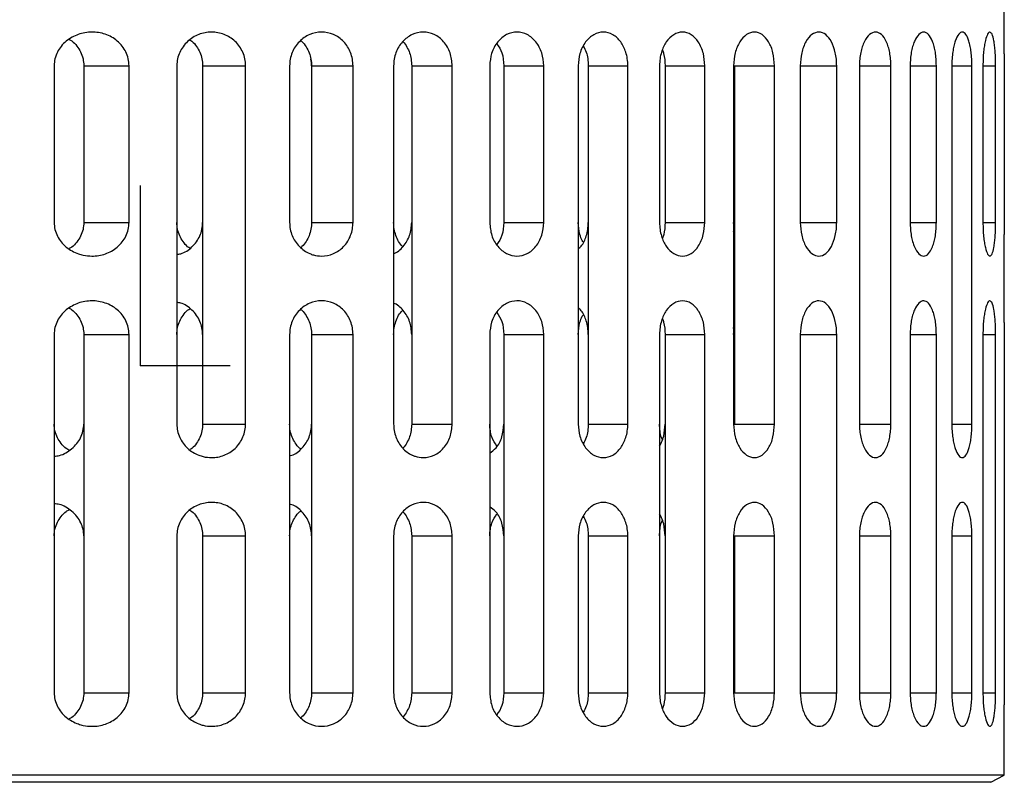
# Model space of a CAD drawing. Header units: millimetres. Extents: x -124 to 136, y -37 to 210.
# Tile 10 of 16: x 92 to 136, y 12 to 46. Entities that reach past the tile are written whole.
import ezdxf

# ---------------------------------------------------------------- set-up
doc = ezdxf.new("R2010")
doc.units = ezdxf.units.MM
doc.header["$PDSIZE"] = -1

msp = doc.modelspace()

# ---------------------------------------------------------------- linework, layer by layer
at = {"color": 7, "linetype": 'Continuous', "lineweight": 25}
for p, q in [((136.044, 44.659), (136.044, 50.623)), ((93.583, 44.123), (93.583, 37.123)), ((94.91, 44.123), (96.93, 44.123)), ((94.91, 44.123), (94.91, 37.123)), ((96.93, 37.123), (96.93, 44.123)), ((99.066, 44.123), (99.066, 28.123)), ((100.219, 44.123), (100.219, 28.123)), ((100.219, 44.123), (102.139, 44.123)), ((102.139, 28.123), (102.139, 44.123)), ((104.106, 44.123), (104.106, 37.123)), ((105.087, 44.123), (105.087, 37.123)), ((105.087, 44.123), (106.939, 44.123)), ((106.939, 37.123), (106.939, 44.123)), ((108.754, 44.123), (108.754, 28.123)), ((109.565, 44.123), (109.565, 28.123)), ((109.565, 44.123), (111.371, 44.123)), ((111.371, 28.123), (111.371, 44.123)), ((113.047, 44.123), (113.047, 37.123)), ((113.681, 44.123), (113.681, 37.123)), ((113.681, 44.123), (115.46, 44.123)), ((115.46, 37.123), (115.46, 44.123)), ((117.004, 44.123), (117.004, 28.123)), ((117.453, 44.123), (117.453, 28.123)), ((117.453, 44.123), (119.221, 44.123)), ((119.221, 28.123), (119.221, 44.123)), ((120.636, 44.123), (120.636, 37.123)), ((120.888, 44.123), (120.888, 37.123)), ((120.888, 44.123), (122.66, 44.123)), ((122.66, 37.123), (122.66, 44.123)), ((123.945, 44.123), (123.945, 28.123)), ((123.982, 44.123), (123.982, 28.123)), ((123.982, 44.123), (125.775, 44.123)), ((125.775, 28.123), (125.775, 44.123)), ((126.927, 44.123), (126.927, 37.123)), ((126.927, 44.123), (128.553, 44.123)), ((128.553, 37.123), (128.553, 44.123)), ((129.567, 44.123), (129.567, 28.123)), ((129.567, 44.123), (130.976, 44.123)), ((130.976, 28.123), (130.976, 44.123)), ((131.838, 44.123), (131.838, 37.123)), ((131.838, 44.123), (133.007, 44.123)), ((133.007, 37.123), (133.007, 44.123)), ((133.7, 44.123), (133.7, 28.123)), ((133.7, 44.123), (134.596, 44.123)), ((134.596, 28.123), (134.596, 44.123)), ((135.089, 44.123), (135.089, 37.123)), ((135.089, 44.123), (135.655, 44.123)), ((135.655, 37.123), (135.655, 44.123)), ((136.044, 44.123), (136.044, 37.123)), ((94.91, 37.123), (96.93, 37.123)), ((105.087, 37.123), (106.939, 37.123)), ((113.681, 37.123), (115.46, 37.123)), ((120.888, 37.123), (122.66, 37.123)), ((123.97, 36.924), (123.945, 37.123)), ((126.927, 37.123), (128.553, 37.123)), ((131.838, 37.123), (133.007, 37.123)), ((135.089, 37.123), (135.655, 37.123)), ((136.044, 32.659), (136.044, 36.587)), ((93.583, 32.123), (93.583, 16.123)), ((94.91, 32.123), (96.93, 32.123)), ((94.91, 32.123), (94.91, 16.123)), ((96.93, 16.123), (96.93, 32.123)), ((104.106, 32.123), (104.106, 16.123)), ((105.087, 32.123), (105.087, 16.123)), ((105.087, 32.123), (106.939, 32.123)), ((106.939, 16.123), (106.939, 32.123)), ((113.047, 32.123), (113.047, 16.123)), ((113.681, 32.123), (113.681, 16.123)), ((113.681, 32.123), (115.46, 32.123)), ((115.46, 16.123), (115.46, 32.123)), ((120.636, 32.123), (120.636, 16.123)), ((120.888, 32.123), (120.888, 16.123)), ((120.888, 32.123), (122.66, 32.123)), ((122.66, 16.123), (122.66, 32.123)), ((123.982, 32.123), (123.945, 32.432)), ((123.945, 32.123), (123.982, 32.414)), ((126.927, 32.123), (126.927, 16.123)), ((126.927, 32.123), (128.553, 32.123)), ((128.553, 16.123), (128.553, 32.123)), ((131.838, 32.123), (131.838, 16.123)), ((131.838, 32.123), (133.007, 32.123)), ((133.007, 16.123), (133.007, 32.123)), ((135.089, 32.123), (135.089, 16.123)), ((135.089, 32.123), (135.655, 32.123)), ((135.655, 16.123), (135.655, 32.123)), ((136.044, 32.123), (136.044, 16.123)), ((100.219, 28.123), (102.139, 28.123)), ((109.565, 28.123), (111.371, 28.123)), ((117.453, 28.123), (119.221, 28.123)), ((123.982, 28.123), (125.775, 28.123)), ((129.567, 28.123), (130.976, 28.123)), ((133.7, 28.123), (134.596, 28.123)), ((99.066, 23.123), (99.066, 16.123)), ((100.219, 23.123), (100.219, 16.123)), ((100.219, 23.123), (102.139, 23.123)), ((102.139, 16.123), (102.139, 23.123)), ((108.754, 23.123), (108.754, 16.123)), ((109.565, 23.123), (109.565, 16.123)), ((109.565, 23.123), (111.371, 23.123)), ((111.371, 16.123), (111.371, 23.123)), ((117.004, 23.123), (117.004, 16.123)), ((117.453, 23.123), (117.453, 16.123)), ((117.453, 23.123), (119.221, 23.123)), ((119.221, 16.123), (119.221, 23.123)), ((123.945, 23.123), (123.945, 16.123)), ((123.982, 23.123), (123.982, 16.123)), ((123.982, 23.123), (125.775, 23.123)), ((125.775, 16.123), (125.775, 23.123)), ((129.567, 23.123), (129.567, 16.123)), ((129.567, 23.123), (130.976, 23.123)), ((130.976, 16.123), (130.976, 23.123)), ((133.7, 23.123), (133.7, 16.123)), ((133.7, 23.123), (134.596, 23.123)), ((134.596, 16.123), (134.596, 23.123)), ((94.91, 16.123), (96.93, 16.123)), ((100.219, 16.123), (102.139, 16.123)), ((105.087, 16.123), (106.939, 16.123)), ((109.565, 16.123), (111.371, 16.123)), ((113.681, 16.123), (115.46, 16.123)), ((117.453, 16.123), (119.221, 16.123)), ((120.888, 16.123), (122.66, 16.123)), ((123.982, 16.123), (125.775, 16.123)), ((126.927, 16.123), (128.553, 16.123)), ((129.567, 16.123), (130.976, 16.123)), ((131.838, 16.123), (133.007, 16.123)), ((133.7, 16.123), (134.596, 16.123)), ((135.089, 16.123), (135.655, 16.123)), ((136.044, 12.443), (136.044, 15.587)), ((136.044, 12.443), (26.044, 12.443)), ((135.444, 12.123), (136.044, 12.443)), ((135.444, 12.123), (26.644, 12.123))]:
    msp.add_line(p, q, dxfattribs=at)
at = {"color": 7, "linetype": 'Continuous'}
for q in [(97.442, 38.768), (101.455, 30.741)]:
    msp.add_line((97.442, 30.741), q, dxfattribs=at)
at = {"color": 7, "linetype": 'Continuous', "lineweight": 25}
for points, knots in [([(96.93, 44.123), (96.923, 44.228), (96.909, 44.44), (96.799, 44.737), (96.632, 45.006), (96.342, 45.305), (95.88, 45.56), (95.267, 45.656), (94.654, 45.552), (94.189, 45.297), (93.893, 45.001), (93.72, 44.734), (93.606, 44.439), (93.591, 44.227), (93.583, 44.123)], [0, 0, 0, 0, 0.061906, 0.125308, 0.185924, 0.250597, 0.375507, 0.500411, 0.625074, 0.749446, 0.814919, 0.874924, 0.938513, 1, 1, 1, 1]), ([(102.139, 44.123), (102.133, 44.225), (102.121, 44.431), (102.024, 44.723), (101.876, 44.989), (101.615, 45.291), (101.19, 45.556), (100.614, 45.658), (100.036, 45.55), (99.606, 45.285), (99.339, 44.985), (99.186, 44.72), (99.086, 44.431), (99.073, 44.225), (99.066, 44.123)], [0, 0, 0, 0, 0.062136, 0.125383, 0.186392, 0.250669, 0.375459, 0.5003, 0.625033, 0.749589, 0.814502, 0.874719, 0.938192, 1, 1, 1, 1]), ([(106.939, 44.123), (106.934, 44.223), (106.923, 44.425), (106.837, 44.713), (106.704, 44.978), (106.467, 45.281), (106.075, 45.552), (105.535, 45.66), (104.992, 45.548), (104.593, 45.277), (104.35, 44.974), (104.212, 44.71), (104.123, 44.425), (104.111, 44.223), (104.106, 44.123)], [0, 0, 0, 0, 0.062279, 0.125393, 0.186717, 0.250667, 0.375365, 0.500115, 0.624838, 0.749487, 0.814239, 0.874744, 0.938073, 1, 1, 1, 1]), ([(111.371, 44.123), (111.353, 44.318), (111.325, 44.615), (111.16, 44.965), (110.944, 45.273), (110.581, 45.549), (110.076, 45.661), (109.568, 45.546), (109.128, 45.219), (108.877, 44.801), (108.77, 44.421), (108.759, 44.222), (108.754, 44.123)], [0, 0, 0, 0, 0.122359, 0.185688, 0.250364, 0.375166, 0.500001, 0.624856, 0.749722, 0.874585, 0.937931, 1, 1, 1, 1]), ([(115.46, 44.123), (115.443, 44.318), (115.407, 44.713), (115.133, 45.214), (114.738, 45.546), (114.267, 45.662), (113.795, 45.545), (113.45, 45.265), (113.243, 44.952), (113.089, 44.602), (113.064, 44.312), (113.047, 44.123)], [0, 0, 0, 0, 0.123683, 0.249879, 0.374726, 0.499586, 0.62449, 0.749464, 0.816305, 0.880402, 1, 1, 1, 1]), ([(119.221, 44.123), (119.217, 44.229), (119.208, 44.436), (119.117, 44.811), (118.919, 45.216), (118.562, 45.544), (118.129, 45.662), (117.69, 45.545), (117.371, 45.261), (117.181, 44.945), (117.041, 44.594), (117.018, 44.308), (117.004, 44.123)], [0, 0, 0, 0, 0.06771, 0.132099, 0.2504, 0.373928, 0.499887, 0.624683, 0.749579, 0.817979, 0.882596, 1, 1, 1, 1]), ([(122.66, 44.123), (122.648, 44.308), (122.629, 44.594), (122.507, 44.945), (122.34, 45.261), (122.059, 45.545), (121.663, 45.662), (121.263, 45.545), (120.926, 45.217), (120.736, 44.811), (120.649, 44.436), (120.64, 44.229), (120.636, 44.123)], [0, 0, 0, 0, 0.117375, 0.181975, 0.250357, 0.375079, 0.499796, 0.625836, 0.749425, 0.867797, 0.932234, 1, 1, 1, 1]), ([(125.775, 44.123), (125.761, 44.32), (125.734, 44.715), (125.528, 45.214), (125.232, 45.545), (124.878, 45.662), (124.517, 45.547), (124.207, 45.214), (123.988, 44.713), (123.96, 44.319), (123.945, 44.123)], [0, 0, 0, 0, 0.125046, 0.249998, 0.374917, 0.499832, 0.624705, 0.749798, 0.876155, 1, 1, 1, 1]), ([(128.553, 44.123), (128.55, 44.222), (128.545, 44.421), (128.482, 44.801), (128.334, 45.219), (128.071, 45.546), (127.759, 45.661), (127.441, 45.549), (127.208, 45.273), (127.066, 44.965), (126.958, 44.615), (126.939, 44.318), (126.927, 44.123)], [0, 0, 0, 0, 0.0621143, 0.1255187, 0.2503097, 0.3751079, 0.4999091, 0.6247037, 0.7495286, 0.8142314, 0.877587, 1, 1, 1, 1]), ([(130.976, 44.123), (130.973, 44.223), (130.968, 44.425), (130.926, 44.711), (130.862, 44.975), (130.748, 45.277), (130.558, 45.548), (130.292, 45.66), (130.019, 45.552), (129.816, 45.281), (129.692, 44.978), (129.621, 44.713), (129.575, 44.426), (129.57, 44.223), (129.567, 44.123)], [0, 0, 0, 0, 0.061974, 0.125362, 0.185859, 0.250624, 0.37533, 0.500039, 0.624686, 0.74929, 0.813233, 0.874568, 0.937697, 1, 1, 1, 1]), ([(133.007, 44.123), (133.005, 44.225), (133.001, 44.431), (132.966, 44.721), (132.912, 44.986), (132.817, 45.286), (132.661, 45.55), (132.445, 45.658), (132.222, 45.555), (132.053, 45.291), (131.946, 44.989), (131.885, 44.723), (131.845, 44.432), (131.84, 44.225), (131.838, 44.123)], [0, 0, 0, 0, 0.061835, 0.125347, 0.185624, 0.250632, 0.375442, 0.500231, 0.624868, 0.749375, 0.813591, 0.874565, 0.937834, 1, 1, 1, 1]), ([(134.596, 44.123), (134.594, 44.227), (134.591, 44.439), (134.563, 44.734), (134.522, 45.001), (134.45, 45.298), (134.334, 45.553), (134.174, 45.656), (134.006, 45.559), (133.874, 45.304), (133.789, 45.006), (133.739, 44.738), (133.706, 44.44), (133.702, 44.228), (133.7, 44.123)], [0, 0, 0, 0, 0.061594, 0.125311, 0.18525, 0.250669, 0.375658, 0.500534, 0.62512, 0.749482, 0.814006, 0.874507, 0.938001, 1, 1, 1, 1]), ([(135.655, 44.123), (135.654, 44.231), (135.652, 44.452), (135.636, 44.753), (135.611, 45.021), (135.569, 45.313), (135.516, 45.496), (135.457, 45.601), (135.39, 45.643), (135.299, 45.565), (135.212, 45.323), (135.153, 45.028), (135.118, 44.757), (135.094, 44.452), (135.091, 44.232), (135.089, 44.123)], [0, 0, 0, 0, 0.06114, 0.12515, 0.184594, 0.250613, 0.375633, 0.421887, 0.500804, 0.625295, 0.749339, 0.814667, 0.874889, 0.938487, 1, 1, 1, 1]), ([(94.255, 45.291), (94.293, 45.271), (94.429, 45.204), (94.598, 45.007), (94.775, 44.743), (94.888, 44.443), (94.903, 44.229), (94.91, 44.123)], [0, 0, 0, 0, 0.093766, 0.327375, 0.545701, 0.77577, 1, 1, 1, 1]), ([(99.65, 45.268), (99.681, 45.251), (99.8, 45.184), (99.946, 44.988), (100.102, 44.727), (100.2, 44.433), (100.212, 44.226), (100.219, 44.123)], [0, 0, 0, 0, 0.082415, 0.317508, 0.540325, 0.772291, 1, 1, 1, 1]), ([(104.604, 45.239), (104.623, 45.227), (104.723, 45.162), (104.849, 44.968), (104.988, 44.705), (105.072, 44.417), (105.082, 44.22), (105.087, 44.123)], [0, 0, 0, 0, 0.056573, 0.302561, 0.541271, 0.773472, 1, 1, 1, 1]), ([(109.167, 45.202), (109.171, 45.199), (109.248, 45.141), (109.347, 44.959), (109.521, 44.619), (109.547, 44.32), (109.565, 44.123)], [0, 0, 0, 0, 0.013487, 0.268454, 0.518008, 1, 1, 1, 1]), ([(113.37, 45.114), (113.455, 44.98), (113.639, 44.692), (113.666, 44.321), (113.681, 44.123)], [0, 0, 0, 0, 0.464437, 1, 1, 1, 1]), ([(117.225, 45.002), (117.275, 44.914), (117.371, 44.746), (117.438, 44.435), (117.448, 44.229), (117.453, 44.123)], [0, 0, 0, 0, 0.3498298, 0.6667295, 1, 1, 1, 1]), ([(120.769, 44.823), (120.788, 44.771), (120.865, 44.557), (120.878, 44.31), (120.888, 44.123)], [0, 0, 0, 0, 0.2435319, 1, 1, 1, 1]), ([(136.044, 44.659), (136.044, 44.594), (136.044, 44.429), (136.044, 44.238), (136.044, 44.123)], [0, 0, 0, 0, 0.400052, 1, 1, 1, 1]), ([(105.087, 44.123), (105.087, 44.222), (105.087, 44.32), (105.061, 44.413), (105.061, 44.413)], [0, 0, 0, 0, 0.999643, 1, 1, 1, 1]), ([(93.583, 37.123), (93.591, 37.019), (93.606, 36.807), (93.72, 36.512), (93.894, 36.245), (94.19, 35.948), (94.54, 35.757), (94.936, 35.646), (95.344, 35.601), (95.883, 35.687), (96.343, 35.942), (96.632, 36.241), (96.799, 36.509), (96.909, 36.806), (96.923, 37.018), (96.93, 37.123)], [0, 0, 0, 0, 0.061513, 0.1251409, 0.1851615, 0.2506788, 0.3754753, 0.4211225, 0.5006537, 0.6252758, 0.7496693, 0.8141021, 0.8745216, 0.9380085, 1, 1, 1, 1]), ([(94.91, 37.123), (94.903, 37.018), (94.888, 36.804), (94.775, 36.503), (94.598, 36.24), (94.428, 36.042), (94.293, 35.975), (94.255, 35.956)], [0, 0, 0, 0, 0.223795, 0.453427, 0.672442, 0.906913, 1, 1, 1, 1]), ([(99.65, 35.978), (99.616, 35.997), (99.493, 36.067), (99.342, 36.264), (99.185, 36.524), (99.086, 36.815), (99.073, 37.021), (99.066, 37.123)], [0, 0, 0, 0, 0.091119, 0.326601, 0.545043, 0.77555, 1, 1, 1, 1]), ([(99.066, 35.694), (99.125, 35.702), (99.376, 35.737), (99.682, 35.957), (99.949, 36.253), (100.101, 36.521), (100.2, 36.813), (100.212, 37.02), (100.219, 37.123)], [0, 0, 0, 0, 0.091712, 0.393144, 0.548758, 0.696237, 0.849524, 1, 1, 1, 1]), ([(104.106, 37.123), (104.111, 37.023), (104.123, 36.822), (104.212, 36.536), (104.35, 36.272), (104.593, 35.97), (104.889, 35.769), (105.235, 35.648), (105.596, 35.599), (106.076, 35.695), (106.469, 35.967), (106.708, 36.275), (106.841, 36.543), (106.924, 36.83), (106.934, 37.026), (106.939, 37.123)], [0, 0, 0, 0, 0.061859, 0.125126, 0.185608, 0.250356, 0.375136, 0.417928, 0.500364, 0.624978, 0.749471, 0.814717, 0.878095, 0.939789, 1, 1, 1, 1]), ([(105.087, 37.123), (105.082, 37.023), (105.071, 36.82), (104.984, 36.53), (104.845, 36.272), (104.722, 36.083), (104.623, 36.019), (104.604, 36.007)], [0, 0, 0, 0, 0.234406, 0.472054, 0.702801, 0.943667, 1, 1, 1, 1]), ([(109.167, 36.044), (109.162, 36.048), (109.013, 36.158), (108.882, 36.451), (108.769, 36.824), (108.759, 37.024), (108.754, 37.123)], [0, 0, 0, 0, 0.017352, 0.50723, 0.75613, 1, 1, 1, 1]), ([(108.754, 35.733), (108.754, 35.733), (108.92, 35.77), (109.131, 35.981), (109.352, 36.279), (109.518, 36.631), (109.546, 36.928), (109.565, 37.123)], [0, 0, 0, 0, 0.000078, 0.332652, 0.505132, 0.673949, 1, 1, 1, 1]), ([(113.047, 37.123), (113.066, 36.926), (113.103, 36.532), (113.389, 36.033), (113.793, 35.701), (114.267, 35.584), (114.737, 35.699), (115.132, 36.032), (115.407, 36.533), (115.443, 36.928), (115.46, 37.123)], [0, 0, 0, 0, 0.124877, 0.249781, 0.374755, 0.499814, 0.624715, 0.749815, 0.876163, 1, 1, 1, 1]), ([(113.681, 37.123), (113.666, 36.925), (113.639, 36.554), (113.455, 36.266), (113.37, 36.132)], [0, 0, 0, 0, 0.5351471, 1, 1, 1, 1]), ([(117.225, 36.244), (117.211, 36.266), (117.148, 36.366), (117.044, 36.655), (117.019, 36.939), (117.004, 37.123)], [0, 0, 0, 0, 0.091852, 0.41427, 1, 1, 1, 1]), ([(117.004, 35.941), (117.049, 35.978), (117.211, 36.112), (117.347, 36.438), (117.44, 36.809), (117.449, 37.017), (117.453, 37.123)], [0, 0, 0, 0, 0.155244, 0.554307, 0.771542, 1, 1, 1, 1]), ([(120.636, 37.123), (120.64, 37.017), (120.649, 36.81), (120.736, 36.435), (120.926, 36.03), (121.262, 35.702), (121.662, 35.584), (122.058, 35.701), (122.34, 35.984), (122.507, 36.3), (122.628, 36.651), (122.648, 36.938), (122.66, 37.123)], [0, 0, 0, 0, 0.067695, 0.13207, 0.250349, 0.373858, 0.499785, 0.624556, 0.749426, 0.817875, 0.882535, 1, 1, 1, 1]), ([(120.888, 37.123), (120.878, 36.936), (120.865, 36.689), (120.788, 36.476), (120.769, 36.423)], [0, 0, 0, 0, 0.755884, 1, 1, 1, 1]), ([(123.945, 36.723), (123.953, 36.759), (123.978, 36.888), (123.98, 37.025), (123.982, 37.123)], [0, 0, 0, 0, 0.280672, 1, 1, 1, 1]), ([(126.927, 37.123), (126.939, 36.928), (126.958, 36.632), (127.066, 36.281), (127.207, 35.974), (127.441, 35.697), (127.759, 35.585), (128.071, 35.7), (128.334, 36.027), (128.482, 36.445), (128.545, 36.825), (128.55, 37.024), (128.553, 37.123)], [0, 0, 0, 0, 0.122337, 0.185654, 0.250318, 0.375097, 0.499908, 0.62474, 0.749581, 0.874422, 0.937852, 1, 1, 1, 1]), ([(131.838, 37.123), (131.84, 37.021), (131.845, 36.815), (131.885, 36.523), (131.946, 36.257), (132.053, 35.955), (132.223, 35.691), (132.446, 35.588), (132.662, 35.696), (132.817, 35.961), (132.912, 36.26), (132.966, 36.525), (133.001, 36.815), (133.005, 37.021), (133.007, 37.123)], [0, 0, 0, 0, 0.062128, 0.125366, 0.186368, 0.250635, 0.375409, 0.500234, 0.624949, 0.749489, 0.814394, 0.874602, 0.938136, 1, 1, 1, 1]), ([(135.089, 37.123), (135.091, 37.015), (135.094, 36.794), (135.118, 36.49), (135.153, 36.219), (135.212, 35.923), (135.299, 35.681), (135.391, 35.603), (135.457, 35.646), (135.516, 35.75), (135.569, 35.933), (135.611, 36.223), (135.636, 36.491), (135.652, 36.793), (135.654, 37.015), (135.655, 37.123)], [0, 0, 0, 0, 0.061503, 0.125101, 0.185193, 0.250391, 0.375159, 0.50013, 0.578508, 0.624988, 0.74901, 0.815012, 0.874456, 0.938671, 1, 1, 1, 1]), ([(136.044, 37.123), (136.044, 37.009), (136.044, 36.818), (136.044, 36.653), (136.044, 36.587)], [0, 0, 0, 0, 0.599631, 1, 1, 1, 1]), ([(96.93, 32.123), (96.923, 32.228), (96.909, 32.44), (96.799, 32.737), (96.632, 33.006), (96.342, 33.305), (95.88, 33.56), (95.267, 33.656), (94.654, 33.552), (94.189, 33.297), (93.893, 33.001), (93.72, 32.734), (93.606, 32.439), (93.591, 32.227), (93.583, 32.123)], [0, 0, 0, 0, 0.061906, 0.125308, 0.185924, 0.250597, 0.375507, 0.500411, 0.625074, 0.749446, 0.814919, 0.874924, 0.938513, 1, 1, 1, 1]), ([(100.219, 32.123), (100.213, 32.221), (100.201, 32.421), (100.107, 32.711), (99.956, 32.985), (99.684, 33.288), (99.375, 33.509), (99.124, 33.544), (99.066, 33.552)], [0, 0, 0, 0, 0.144043, 0.292529, 0.446452, 0.606704, 0.909097, 1, 1, 1, 1]), ([(106.939, 32.123), (106.934, 32.223), (106.923, 32.425), (106.837, 32.713), (106.704, 32.978), (106.467, 33.281), (106.075, 33.552), (105.535, 33.66), (104.992, 33.548), (104.593, 33.277), (104.35, 32.974), (104.212, 32.71), (104.123, 32.425), (104.111, 32.223), (104.106, 32.123)], [0, 0, 0, 0, 0.0622791, 0.1253928, 0.1867168, 0.2506674, 0.3753655, 0.5001153, 0.6248379, 0.7494875, 0.8142387, 0.8747439, 0.9380728, 1, 1, 1, 1]), ([(109.565, 32.123), (109.546, 32.318), (109.518, 32.614), (109.353, 32.966), (109.132, 33.264), (108.921, 33.476), (108.755, 33.513), (108.754, 33.513)], [0, 0, 0, 0, 0.3256074, 0.4941857, 0.6664163, 0.999152, 1, 1, 1, 1]), ([(115.46, 32.123), (115.443, 32.318), (115.407, 32.713), (115.133, 33.214), (114.738, 33.546), (114.267, 33.662), (113.795, 33.545), (113.45, 33.265), (113.243, 32.952), (113.089, 32.602), (113.064, 32.312), (113.047, 32.123)], [0, 0, 0, 0, 0.123683, 0.249879, 0.374726, 0.499586, 0.62449, 0.749464, 0.816305, 0.880402, 1, 1, 1, 1]), ([(122.66, 32.123), (122.648, 32.308), (122.629, 32.594), (122.507, 32.945), (122.34, 33.261), (122.059, 33.545), (121.663, 33.662), (121.263, 33.545), (120.926, 33.217), (120.736, 32.811), (120.649, 32.436), (120.64, 32.229), (120.636, 32.123)], [0, 0, 0, 0, 0.117375, 0.181975, 0.250357, 0.375079, 0.499796, 0.625836, 0.749425, 0.867797, 0.932234, 1, 1, 1, 1]), ([(128.553, 32.123), (128.55, 32.222), (128.545, 32.421), (128.482, 32.801), (128.334, 33.219), (128.071, 33.546), (127.759, 33.661), (127.441, 33.549), (127.208, 33.273), (127.066, 32.965), (126.958, 32.615), (126.939, 32.318), (126.927, 32.123)], [0, 0, 0, 0, 0.062114, 0.125519, 0.25031, 0.375108, 0.499909, 0.624704, 0.749529, 0.814231, 0.877587, 1, 1, 1, 1]), ([(133.007, 32.123), (133.005, 32.225), (133.001, 32.431), (132.966, 32.721), (132.912, 32.986), (132.817, 33.286), (132.661, 33.55), (132.445, 33.658), (132.222, 33.555), (132.053, 33.291), (131.946, 32.989), (131.885, 32.723), (131.845, 32.432), (131.84, 32.225), (131.838, 32.123)], [0, 0, 0, 0, 0.061835, 0.125347, 0.185624, 0.250632, 0.375442, 0.500231, 0.624868, 0.749375, 0.813591, 0.874565, 0.937834, 1, 1, 1, 1]), ([(135.655, 32.123), (135.654, 32.231), (135.652, 32.452), (135.636, 32.753), (135.611, 33.021), (135.569, 33.313), (135.516, 33.496), (135.457, 33.601), (135.39, 33.643), (135.299, 33.565), (135.212, 33.323), (135.154, 33.029), (135.118, 32.758), (135.094, 32.453), (135.091, 32.232), (135.089, 32.123)], [0, 0, 0, 0, 0.061122, 0.125111, 0.184537, 0.250533, 0.375515, 0.421813, 0.500647, 0.625097, 0.749103, 0.814412, 0.874613, 0.938355, 1, 1, 1, 1]), ([(94.255, 33.291), (94.293, 33.271), (94.429, 33.204), (94.598, 33.007), (94.775, 32.743), (94.888, 32.443), (94.903, 32.229), (94.91, 32.123)], [0, 0, 0, 0, 0.093813, 0.32741, 0.545724, 0.775781, 1, 1, 1, 1]), ([(99.066, 32.123), (99.073, 32.225), (99.086, 32.431), (99.185, 32.722), (99.342, 32.982), (99.493, 33.179), (99.616, 33.249), (99.65, 33.268)], [0, 0, 0, 0, 0.224404, 0.454894, 0.673645, 0.909566, 1, 1, 1, 1]), ([(104.604, 33.239), (104.623, 33.227), (104.723, 33.162), (104.849, 32.968), (104.988, 32.705), (105.072, 32.417), (105.082, 32.22), (105.087, 32.123)], [0, 0, 0, 0, 0.056493, 0.302502, 0.541232, 0.773453, 1, 1, 1, 1]), ([(108.754, 32.123), (108.759, 32.222), (108.769, 32.422), (108.881, 32.795), (109.013, 33.088), (109.161, 33.198), (109.166, 33.202)], [0, 0, 0, 0, 0.243852, 0.492771, 0.982684, 1, 1, 1, 1]), ([(113.366, 33.121), (113.453, 32.985), (113.638, 32.695), (113.666, 32.321), (113.681, 32.123)], [0, 0, 0, 0, 0.468553, 1, 1, 1, 1]), ([(117.453, 32.123), (117.449, 32.229), (117.44, 32.437), (117.347, 32.807), (117.211, 33.133), (117.049, 33.267), (117.004, 33.305)], [0, 0, 0, 0, 0.228008, 0.444846, 0.843279, 1, 1, 1, 1]), ([(117.004, 32.123), (117.019, 32.307), (117.044, 32.591), (117.148, 32.88), (117.211, 32.98), (117.225, 33.002)], [0, 0, 0, 0, 0.585287, 0.907429, 1, 1, 1, 1]), ([(120.769, 32.823), (120.788, 32.771), (120.865, 32.557), (120.878, 32.31), (120.888, 32.123)], [0, 0, 0, 0, 0.243579, 1, 1, 1, 1]), ([(136.044, 32.659), (136.044, 32.594), (136.044, 32.429), (136.044, 32.238), (136.044, 32.123)], [0, 0, 0, 0, 0.400052, 1, 1, 1, 1]), ([(94.255, 26.955), (94.211, 26.977), (94.071, 27.048), (93.896, 27.249), (93.72, 27.511), (93.606, 27.807), (93.591, 28.019), (93.583, 28.123)], [0, 0, 0, 0, 0.105618, 0.339071, 0.553017, 0.780278, 1, 1, 1, 1]), ([(93.583, 26.682), (93.664, 26.691), (93.949, 26.724), (94.301, 26.94), (94.6, 27.234), (94.774, 27.504), (94.888, 27.803), (94.903, 28.017), (94.91, 28.123)], [0, 0, 0, 0, 0.114653, 0.407889, 0.560996, 0.704031, 0.853914, 1, 1, 1, 1]), ([(99.066, 28.123), (99.073, 28.022), (99.086, 27.816), (99.186, 27.526), (99.339, 27.261), (99.607, 26.96), (99.929, 26.763), (100.3, 26.647), (100.684, 26.6), (101.192, 26.691), (101.618, 26.957), (101.882, 27.265), (102.03, 27.537), (102.122, 27.826), (102.134, 28.025), (102.139, 28.123)], [0, 0, 0, 0, 0.061728, 0.125125, 0.185422, 0.250452, 0.375261, 0.419958, 0.500549, 0.625149, 0.749585, 0.815569, 0.879073, 0.940428, 1, 1, 1, 1]), ([(100.219, 28.123), (100.212, 28.021), (100.2, 27.813), (100.102, 27.519), (99.946, 27.258), (99.8, 27.062), (99.681, 26.995), (99.65, 26.978)], [0, 0, 0, 0, 0.227499, 0.459278, 0.682554, 0.918234, 1, 1, 1, 1]), ([(104.604, 27.007), (104.583, 27.02), (104.48, 27.086), (104.353, 27.276), (104.211, 27.534), (104.123, 27.821), (104.111, 28.023), (104.106, 28.123)], [0, 0, 0, 0, 0.0624304, 0.3046127, 0.530904, 0.768083, 1, 1, 1, 1]), ([(104.106, 26.711), (104.137, 26.716), (104.348, 26.752), (104.606, 26.97), (104.848, 27.266), (104.983, 27.532), (105.071, 27.82), (105.082, 28.022), (105.087, 28.123)], [0, 0, 0, 0, 0.054806, 0.368595, 0.529702, 0.684091, 0.843119, 1, 1, 1, 1]), ([(108.754, 28.123), (108.759, 28.025), (108.77, 27.826), (108.877, 27.446), (109.127, 27.028), (109.426, 26.806), (109.628, 26.713), (109.79, 26.65), (110.122, 26.596), (110.581, 26.697), (110.943, 26.973), (111.16, 27.281), (111.325, 27.631), (111.353, 27.928), (111.371, 28.123)], [0, 0, 0, 0, 0.062, 0.125285, 0.249997, 0.374824, 0.378552, 0.410255, 0.500173, 0.624979, 0.749676, 0.81434, 0.877658, 1, 1, 1, 1]), ([(109.565, 28.123), (109.547, 27.926), (109.521, 27.627), (109.347, 27.287), (109.248, 27.105), (109.171, 27.047), (109.167, 27.045)], [0, 0, 0, 0, 0.481937, 0.7314717, 0.9864245, 1, 1, 1, 1]), ([(113.37, 27.133), (113.282, 27.265), (113.093, 27.552), (113.063, 27.923), (113.047, 28.123)], [0, 0, 0, 0, 0.459357, 1, 1, 1, 1]), ([(113.047, 26.823), (113.146, 26.894), (113.383, 27.062), (113.626, 27.537), (113.663, 27.929), (113.681, 28.123)], [0, 0, 0, 0, 0.266945, 0.637178, 1, 1, 1, 1]), ([(117.004, 28.123), (117.018, 27.938), (117.041, 27.652), (117.18, 27.302), (117.37, 26.986), (117.689, 26.702), (118.128, 26.584), (118.561, 26.701), (118.918, 27.029), (119.117, 27.435), (119.208, 27.81), (119.217, 28.017), (119.221, 28.123)], [0, 0, 0, 0, 0.117284, 0.181822, 0.250131, 0.374893, 0.499749, 0.625818, 0.749433, 0.867802, 0.932237, 1, 1, 1, 1]), ([(117.453, 28.123), (117.448, 28.017), (117.438, 27.811), (117.371, 27.501), (117.276, 27.332), (117.225, 27.244)], [0, 0, 0, 0, 0.333015, 0.649698, 1, 1, 1, 1]), ([(120.769, 27.423), (120.753, 27.455), (120.696, 27.567), (120.652, 27.812), (120.641, 28.018), (120.636, 28.123)], [0, 0, 0, 0, 0.157991, 0.568396, 1, 1, 1, 1]), ([(120.636, 27.131), (120.669, 27.189), (120.746, 27.324), (120.855, 27.653), (120.875, 27.939), (120.888, 28.123)], [0, 0, 0, 0, 0.213701, 0.492871, 1, 1, 1, 1]), ([(123.945, 28.123), (123.96, 27.928), (123.988, 27.533), (124.207, 27.033), (124.516, 26.7), (124.877, 26.584), (125.232, 26.701), (125.528, 27.032), (125.734, 27.531), (125.761, 27.926), (125.775, 28.123)], [0, 0, 0, 0, 0.123744, 0.250001, 0.374908, 0.499828, 0.624793, 0.749826, 0.874872, 1, 1, 1, 1]), ([(129.567, 28.123), (129.57, 28.023), (129.575, 27.821), (129.621, 27.533), (129.692, 27.269), (129.816, 26.965), (130.019, 26.694), (130.292, 26.586), (130.558, 26.698), (130.748, 26.969), (130.862, 27.271), (130.926, 27.535), (130.968, 27.821), (130.973, 28.023), (130.976, 28.123)], [0, 0, 0, 0, 0.0622689, 0.125372, 0.1866862, 0.2506258, 0.3753033, 0.5000323, 0.624734, 0.7493625, 0.8141043, 0.8745981, 0.9380024, 1, 1, 1, 1]), ([(133.7, 28.123), (133.702, 28.018), (133.706, 27.806), (133.739, 27.509), (133.789, 27.241), (133.874, 26.941), (134.006, 26.686), (134.174, 26.59), (134.335, 26.694), (134.45, 26.948), (134.522, 27.245), (134.563, 27.512), (134.591, 27.807), (134.594, 28.019), (134.596, 28.123)], [0, 0, 0, 0, 0.061888, 0.125273, 0.185872, 0.250526, 0.3754, 0.500268, 0.624895, 0.749233, 0.814688, 0.874675, 0.938394, 1, 1, 1, 1]), ([(94.91, 23.123), (94.904, 23.223), (94.89, 23.427), (94.782, 23.723), (94.61, 24.002), (94.305, 24.304), (93.949, 24.523), (93.663, 24.555), (93.583, 24.564)], [0, 0, 0, 0, 0.138358, 0.282026, 0.432654, 0.591673, 0.886077, 1, 1, 1, 1]), ([(93.583, 23.123), (93.591, 23.227), (93.606, 23.439), (93.72, 23.736), (93.896, 23.997), (94.07, 24.198), (94.211, 24.269), (94.255, 24.291)], [0, 0, 0, 0, 0.219726, 0.447024, 0.660846, 0.894221, 1, 1, 1, 1]), ([(102.139, 23.123), (102.133, 23.225), (102.121, 23.431), (102.024, 23.723), (101.876, 23.989), (101.615, 24.291), (101.19, 24.556), (100.614, 24.658), (100.036, 24.55), (99.606, 24.285), (99.339, 23.985), (99.186, 23.72), (99.086, 23.431), (99.073, 23.225), (99.066, 23.123)], [0, 0, 0, 0, 0.062136, 0.125383, 0.186392, 0.250669, 0.375459, 0.5003, 0.625033, 0.749589, 0.814502, 0.874719, 0.938192, 1, 1, 1, 1]), ([(99.65, 24.268), (99.681, 24.251), (99.8, 24.184), (99.946, 23.988), (100.102, 23.727), (100.2, 23.433), (100.212, 23.226), (100.219, 23.123)], [0, 0, 0, 0, 0.082341, 0.317452, 0.540287, 0.772272, 1, 1, 1, 1]), ([(105.087, 23.123), (105.082, 23.22), (105.072, 23.417), (104.987, 23.703), (104.853, 23.974), (104.608, 24.275), (104.348, 24.494), (104.137, 24.53), (104.106, 24.535)], [0, 0, 0, 0, 0.1514599, 0.3067126, 0.4663158, 0.6307833, 0.9452027, 1, 1, 1, 1]), ([(104.106, 23.123), (104.111, 23.223), (104.123, 23.425), (104.211, 23.712), (104.353, 23.97), (104.48, 24.16), (104.583, 24.226), (104.604, 24.239)], [0, 0, 0, 0, 0.231911, 0.469119, 0.695501, 0.937865, 1, 1, 1, 1]), ([(111.371, 23.123), (111.353, 23.318), (111.325, 23.615), (111.16, 23.965), (110.944, 24.273), (110.581, 24.549), (110.076, 24.661), (109.568, 24.546), (109.128, 24.219), (108.877, 23.801), (108.77, 23.421), (108.759, 23.222), (108.754, 23.123)], [0, 0, 0, 0, 0.122359, 0.185688, 0.250364, 0.375166, 0.500001, 0.624856, 0.749722, 0.874585, 0.937931, 1, 1, 1, 1]), ([(109.167, 24.202), (109.171, 24.199), (109.248, 24.141), (109.347, 23.959), (109.521, 23.619), (109.547, 23.32), (109.565, 23.123)], [0, 0, 0, 0, 0.013423, 0.268407, 0.517977, 1, 1, 1, 1]), ([(113.681, 23.123), (113.663, 23.317), (113.626, 23.709), (113.384, 24.183), (113.147, 24.352), (113.047, 24.424)], [0, 0, 0, 0, 0.3621727, 0.7317391, 1, 1, 1, 1]), ([(119.221, 23.123), (119.217, 23.229), (119.208, 23.436), (119.117, 23.811), (118.919, 24.216), (118.562, 24.544), (118.129, 24.662), (117.69, 24.545), (117.371, 24.261), (117.181, 23.945), (117.041, 23.594), (117.018, 23.308), (117.004, 23.123)], [0, 0, 0, 0, 0.06771, 0.132099, 0.2504, 0.373928, 0.499887, 0.624683, 0.749579, 0.817979, 0.882596, 1, 1, 1, 1]), ([(125.775, 23.123), (125.761, 23.32), (125.734, 23.715), (125.528, 24.214), (125.232, 24.545), (124.878, 24.662), (124.517, 24.547), (124.207, 24.214), (123.988, 23.713), (123.96, 23.319), (123.945, 23.123)], [0, 0, 0, 0, 0.125046, 0.249998, 0.374917, 0.499832, 0.624705, 0.749798, 0.876155, 1, 1, 1, 1]), ([(130.976, 23.123), (130.973, 23.223), (130.968, 23.425), (130.926, 23.711), (130.862, 23.975), (130.748, 24.277), (130.558, 24.548), (130.292, 24.66), (130.019, 24.552), (129.816, 24.281), (129.692, 23.978), (129.621, 23.713), (129.575, 23.426), (129.57, 23.223), (129.567, 23.123)], [0, 0, 0, 0, 0.061974, 0.125362, 0.185859, 0.250624, 0.37533, 0.500039, 0.624686, 0.74929, 0.813233, 0.874568, 0.937697, 1, 1, 1, 1]), ([(134.596, 23.123), (134.594, 23.227), (134.591, 23.439), (134.563, 23.734), (134.522, 24.001), (134.45, 24.298), (134.334, 24.553), (134.174, 24.656), (134.006, 24.559), (133.874, 24.304), (133.789, 24.006), (133.739, 23.738), (133.706, 23.44), (133.702, 23.228), (133.7, 23.123)], [0, 0, 0, 0, 0.061594, 0.125311, 0.18525, 0.250669, 0.375658, 0.500534, 0.62512, 0.749482, 0.814006, 0.874507, 0.938001, 1, 1, 1, 1]), ([(113.047, 23.123), (113.063, 23.323), (113.093, 23.694), (113.283, 23.982), (113.37, 24.114)], [0, 0, 0, 0, 0.540214, 1, 1, 1, 1]), ([(117.225, 24.002), (117.275, 23.914), (117.371, 23.746), (117.438, 23.435), (117.448, 23.229), (117.453, 23.123)], [0, 0, 0, 0, 0.3498315, 0.6667304, 1, 1, 1, 1]), ([(120.888, 23.123), (120.875, 23.307), (120.855, 23.592), (120.747, 23.922), (120.669, 24.057), (120.636, 24.116)], [0, 0, 0, 0, 0.506274, 0.78488, 1, 1, 1, 1]), ([(120.636, 23.123), (120.641, 23.228), (120.652, 23.434), (120.696, 23.679), (120.753, 23.791), (120.769, 23.823)], [0, 0, 0, 0, 0.431234, 0.84132, 1, 1, 1, 1]), ([(93.583, 16.123), (93.591, 16.019), (93.606, 15.807), (93.72, 15.512), (93.894, 15.245), (94.19, 14.948), (94.54, 14.757), (94.936, 14.646), (95.344, 14.601), (95.883, 14.687), (96.343, 14.942), (96.632, 15.241), (96.799, 15.509), (96.909, 15.806), (96.923, 16.018), (96.93, 16.123)], [0, 0, 0, 0, 0.061513, 0.125141, 0.185161, 0.250679, 0.375475, 0.421122, 0.500654, 0.625276, 0.749669, 0.814102, 0.874522, 0.938009, 1, 1, 1, 1]), ([(94.91, 16.123), (94.903, 16.018), (94.888, 15.804), (94.775, 15.503), (94.598, 15.24), (94.428, 15.042), (94.293, 14.975), (94.255, 14.956)], [0, 0, 0, 0, 0.223795, 0.453427, 0.672442, 0.906913, 1, 1, 1, 1]), ([(99.066, 16.123), (99.073, 16.022), (99.086, 15.816), (99.186, 15.526), (99.339, 15.261), (99.607, 14.96), (99.929, 14.763), (100.3, 14.647), (100.684, 14.6), (101.192, 14.691), (101.618, 14.957), (101.882, 15.265), (102.03, 15.537), (102.122, 15.826), (102.134, 16.025), (102.139, 16.123)], [0, 0, 0, 0, 0.061728, 0.125125, 0.185422, 0.250452, 0.375261, 0.419958, 0.500549, 0.625149, 0.749585, 0.815569, 0.879073, 0.940428, 1, 1, 1, 1]), ([(100.219, 16.123), (100.212, 16.021), (100.2, 15.813), (100.102, 15.519), (99.946, 15.258), (99.8, 15.062), (99.681, 14.995), (99.65, 14.978)], [0, 0, 0, 0, 0.227499, 0.459278, 0.682554, 0.918234, 1, 1, 1, 1]), ([(104.106, 16.123), (104.111, 16.023), (104.123, 15.821), (104.212, 15.535), (104.35, 15.271), (104.594, 14.969), (104.993, 14.698), (105.535, 14.586), (106.075, 14.695), (106.467, 14.965), (106.704, 15.268), (106.837, 15.533), (106.923, 15.821), (106.934, 16.023), (106.939, 16.123)], [0, 0, 0, 0, 0.061974, 0.125362, 0.185859, 0.250624, 0.37533, 0.500039, 0.624686, 0.74929, 0.813233, 0.874568, 0.937697, 1, 1, 1, 1]), ([(105.087, 16.123), (105.082, 16.023), (105.071, 15.82), (104.984, 15.53), (104.845, 15.272), (104.722, 15.083), (104.623, 15.019), (104.604, 15.007)], [0, 0, 0, 0, 0.2343422, 0.4719247, 0.702611, 0.9434087, 1, 1, 1, 1]), ([(108.754, 16.123), (108.759, 16.025), (108.77, 15.825), (108.877, 15.445), (109.128, 15.027), (109.568, 14.7), (110.076, 14.585), (110.581, 14.697), (110.943, 14.973), (111.16, 15.281), (111.325, 15.631), (111.353, 15.928), (111.371, 16.123)], [0, 0, 0, 0, 0.0621143, 0.1255187, 0.2503097, 0.3751079, 0.4999091, 0.6247037, 0.7495286, 0.8142314, 0.877587, 1, 1, 1, 1]), ([(109.565, 16.123), (109.547, 15.926), (109.521, 15.628), (109.348, 15.287), (109.248, 15.105), (109.171, 15.047), (109.167, 15.044)], [0, 0, 0, 0, 0.4817718, 0.7312176, 0.9860775, 1, 1, 1, 1]), ([(113.047, 16.123), (113.066, 15.926), (113.103, 15.531), (113.39, 15.032), (113.793, 14.701), (114.267, 14.585), (114.737, 14.699), (115.132, 15.032), (115.407, 15.533), (115.443, 15.928), (115.46, 16.123)], [0, 0, 0, 0, 0.125046, 0.249998, 0.374917, 0.499832, 0.624705, 0.749798, 0.876155, 1, 1, 1, 1]), ([(113.681, 16.123), (113.666, 15.925), (113.639, 15.554), (113.455, 15.266), (113.37, 15.132)], [0, 0, 0, 0, 0.535119, 1, 1, 1, 1]), ([(117.004, 16.123), (117.018, 15.938), (117.041, 15.652), (117.18, 15.301), (117.371, 14.985), (117.69, 14.701), (118.128, 14.584), (118.561, 14.701), (118.918, 15.029), (119.117, 15.435), (119.208, 15.81), (119.217, 16.017), (119.221, 16.123)], [0, 0, 0, 0, 0.117375, 0.181975, 0.250357, 0.375079, 0.499796, 0.625836, 0.749425, 0.867797, 0.932234, 1, 1, 1, 1]), ([(117.453, 16.123), (117.448, 16.017), (117.438, 15.811), (117.371, 15.501), (117.276, 15.332), (117.225, 15.244)], [0, 0, 0, 0, 0.332932, 0.649539, 1, 1, 1, 1]), ([(120.636, 16.123), (120.64, 16.017), (120.649, 15.81), (120.736, 15.435), (120.926, 15.03), (121.262, 14.702), (121.662, 14.584), (122.058, 14.701), (122.34, 14.984), (122.507, 15.3), (122.628, 15.651), (122.648, 15.938), (122.66, 16.123)], [0, 0, 0, 0, 0.067695, 0.13207, 0.250349, 0.373858, 0.499785, 0.624556, 0.749426, 0.817875, 0.882535, 1, 1, 1, 1]), ([(120.888, 16.123), (120.878, 15.936), (120.865, 15.689), (120.788, 15.476), (120.769, 15.423)], [0, 0, 0, 0, 0.756021, 1, 1, 1, 1]), ([(123.945, 16.123), (123.96, 15.928), (123.988, 15.534), (124.206, 15.033), (124.516, 14.7), (124.877, 14.584), (125.231, 14.701), (125.484, 14.981), (125.634, 15.293), (125.745, 15.644), (125.763, 15.934), (125.775, 16.123)], [0, 0, 0, 0, 0.123551, 0.249605, 0.374482, 0.49947, 0.624457, 0.749325, 0.816208, 0.880343, 1, 1, 1, 1]), ([(126.927, 16.123), (126.939, 15.928), (126.958, 15.632), (127.066, 15.281), (127.207, 14.974), (127.441, 14.697), (127.759, 14.585), (128.071, 14.7), (128.334, 15.027), (128.482, 15.445), (128.545, 15.825), (128.55, 16.024), (128.553, 16.123)], [0, 0, 0, 0, 0.122337, 0.185654, 0.250318, 0.375097, 0.499908, 0.62474, 0.749581, 0.874422, 0.937852, 1, 1, 1, 1]), ([(129.567, 16.123), (129.569, 16.026), (129.575, 15.83), (129.618, 15.544), (129.689, 15.275), (129.815, 14.967), (130.019, 14.695), (130.261, 14.599), (130.44, 14.649), (130.606, 14.769), (130.748, 14.969), (130.862, 15.271), (130.926, 15.535), (130.968, 15.821), (130.973, 16.023), (130.976, 16.123)], [0, 0, 0, 0, 0.060162, 0.121806, 0.185131, 0.250321, 0.375078, 0.499867, 0.582113, 0.62499, 0.74951, 0.814135, 0.874523, 0.937967, 1, 1, 1, 1]), ([(131.838, 16.123), (131.84, 16.021), (131.845, 15.815), (131.885, 15.523), (131.946, 15.257), (132.053, 14.955), (132.223, 14.691), (132.446, 14.588), (132.662, 14.696), (132.817, 14.961), (132.912, 15.26), (132.966, 15.525), (133.001, 15.815), (133.005, 16.021), (133.007, 16.123)], [0, 0, 0, 0, 0.062128, 0.125366, 0.186368, 0.250635, 0.375409, 0.500234, 0.624949, 0.749489, 0.814394, 0.874602, 0.938136, 1, 1, 1, 1]), ([(133.7, 16.123), (133.702, 16.018), (133.706, 15.807), (133.739, 15.51), (133.789, 15.241), (133.874, 14.941), (134.007, 14.686), (134.154, 14.601), (134.263, 14.647), (134.363, 14.758), (134.451, 14.95), (134.522, 15.246), (134.563, 15.512), (134.591, 15.807), (134.594, 16.019), (134.596, 16.123)], [0, 0, 0, 0, 0.061819, 0.12513, 0.185817, 0.250573, 0.375491, 0.500325, 0.578996, 0.625401, 0.749852, 0.814966, 0.874668, 0.938392, 1, 1, 1, 1]), ([(135.089, 16.123), (135.091, 16.015), (135.094, 15.794), (135.118, 15.49), (135.153, 15.219), (135.212, 14.923), (135.299, 14.681), (135.391, 14.603), (135.457, 14.646), (135.516, 14.75), (135.569, 14.933), (135.611, 15.223), (135.636, 15.491), (135.652, 15.793), (135.654, 16.015), (135.655, 16.123)], [0, 0, 0, 0, 0.061503, 0.125101, 0.185193, 0.250391, 0.375159, 0.50013, 0.578508, 0.624988, 0.74901, 0.815012, 0.874456, 0.938671, 1, 1, 1, 1]), ([(136.044, 16.123), (136.044, 16.009), (136.044, 15.818), (136.044, 15.653), (136.044, 15.587)], [0, 0, 0, 0, 0.599631, 1, 1, 1, 1])]:
    msp.add_open_spline(points, degree=3, knots=knots, dxfattribs=at)
at = {"color": 7, "linetype": 'Continuous'}
msp.add_point((97.442, 30.741), dxfattribs=at)

doc.saveas('drawing.dxf')
